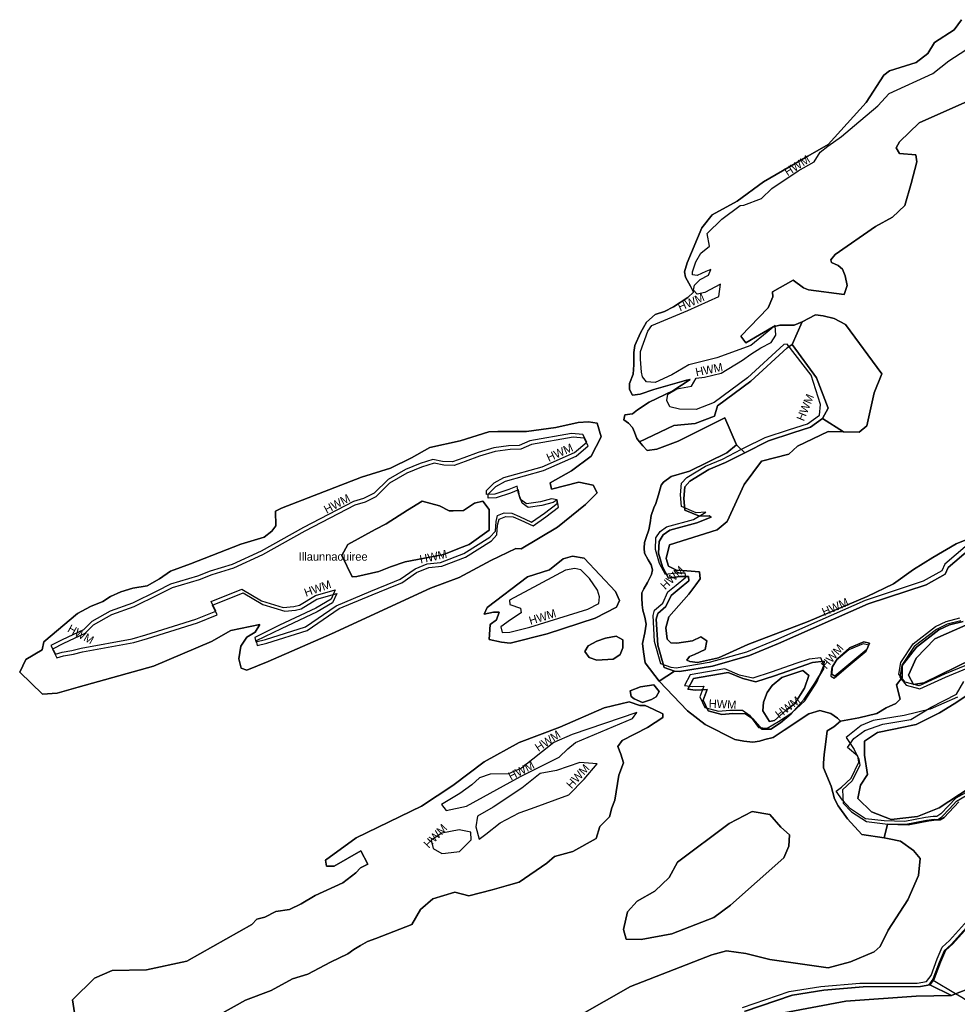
# Model space of a CAD drawing. Extents: x 463979 to 467979, y 555064 to 557157.
# Tile 78 of 82: x 467213 to 467534, y 556656 to 556992. Entities that reach past the tile are written whole.
import ezdxf

# ---------------------------------------------------------------- set-up
doc = ezdxf.new("R2010")
doc.units = 0
doc.header["$MEASUREMENT"] = 0
doc.layers.add('OS MAP', color=7, linetype='Continuous')

msp = doc.modelspace()

# ---------------------------------------------------------------- linework, layer by layer
at = {"layer": 'OS MAP'}
for points in [[(467404.06, 556651.77), (467421.97, 556662.1), (467449.77, 556672.9), (467454.8, 556674.27), (467461.39, 556673.37), (467469.53, 556671.26), (467489.47, 556668.39), (467497.11, 556670.44), (467505.1, 556673.88), (467507.19, 556675.77), (467509.99, 556681.31), (467516.63, 556691.69), (467520.31, 556700), (467520.85, 556705.72), (467518.61, 556708.51), (467514.11, 556711.65), (467510.3, 556712.53), (467508.62, 556712.79), (467500.94, 556713.96), (467496.11, 556719.36), (467492.83, 556723.71), (467491.63, 556726.14), (467490.43, 556730.48), (467487.86, 556736.74), (467487.87, 556738.3), (467488.05, 556741.25), (467488.59, 556744.72), (467489.13, 556749.4), (467491.39, 556750.78), (467493.65, 556752.67), (467492.62, 556753.72), (467490.37, 556755.29), (467486.56, 556756.35), (467482.91, 556755.15), (467474.39, 556749.64), (467470.73, 556747.05), (467467.78, 556746.37), (467466.04, 556745.86), (467463.79, 556745.52), (467460.67, 556745.88), (467457.55, 556746.41), (467447.51, 556751.49), (467441.46, 556756.2), (467431.79, 556766.3), (467426.96, 556772.57), (467426.46, 556776.38), (467426.12, 556779.16), (467426.83, 556782.8), (467427.37, 556785.75), (467426.86, 556788.18), (467426.17, 556790.61), (467426.01, 556792.34), (467425.85, 556794.77), (467425.85, 556796.51), (467426.55, 556797.89), (467427.78, 556799.97), (467429.18, 556802.74), (467429.53, 556804.3), (467429.02, 556806.03), (467427.98, 556807.77), (467426.78, 556810.03), (467426.61, 556811.77), (467426.8, 556813.68), (467427.32, 556815.41), (467428.2, 556818.01), (467428.73, 556820.43), (467429.09, 556822.86), (467429.97, 556825.46), (467430.67, 556827.01), (467431.55, 556829.96), (467432.43, 556833.25), (467433.3, 556834.29), (467435.91, 556836.18), (467442.17, 556838.06), (467454.86, 556844.25), (467458.16, 556847.01), (467454.22, 556856.22), (467438.22, 556848.31), (467430.93, 556845.57), (467427.63, 556845.07), (467426.25, 556846.63), (467425.08, 556848.1), (467424.18, 556849.24), (467423.32, 556851.33), (467422.63, 556852.89), (467421.25, 556854.46), (467419.7, 556855.51), (467420.05, 556857.24), (467422.65, 556857.58), (467424.39, 556858.96), (467428.39, 556861.54), (467436.39, 556865.49), (467442.3, 556869.28), (467441.09, 556869.12), (467429.97, 556865.87), (467425.28, 556864.33), (467422.68, 556863.99), (467421.65, 556865.91), (467421.66, 556867.99), (467422.89, 556871.1), (467423.07, 556874.4), (467423.09, 556878.56), (467423.45, 556880.99), (467425.38, 556885.32), (467427.47, 556888.95), (467430.43, 556891.54), (467433.56, 556892.56), (467436.69, 556894.11), (467441.56, 556897.39), (467443.48, 556899.11), (467442.45, 556901.2), (467440.72, 556904.33), (467440.39, 556906.06), (467441.27, 556909.18), (467446.35, 556921.13), (467449.84, 556925.62), (467458.36, 556930.27), (467467.41, 556936.82), (467482.53, 556945.6), (467489.49, 556949.56), (467502.39, 556963.9), (467508.5, 556973.24), (467510.41, 556974.79), (467519.45, 556977.53), (467523.45, 556980.63), (467525.72, 556984.44), (467532.51, 556988.74), (467534.95, 556992.2)], [(467534.95, 556992.2), (467532.51, 556988.74), (467525.72, 556984.44), (467523.45, 556980.63), (467519.45, 556977.53), (467510.41, 556974.79), (467508.5, 556973.24), (467502.39, 556963.9), (467489.49, 556949.56), (467482.53, 556945.6), (467467.41, 556936.82), (467458.36, 556930.27), (467449.84, 556925.62), (467446.35, 556921.13), (467441.27, 556909.18), (467440.39, 556906.06), (467440.72, 556904.33), (467442.45, 556901.2), (467443.48, 556899.11), (467441.56, 556897.39), (467436.69, 556894.11), (467433.56, 556892.56), (467430.43, 556891.54), (467427.47, 556888.95), (467425.38, 556885.32), (467423.45, 556880.99), (467423.09, 556878.56), (467423.07, 556874.4), (467422.89, 556871.1), (467421.66, 556867.99), (467421.65, 556865.91), (467422.68, 556863.99), (467425.28, 556864.33), (467429.97, 556865.87), (467441.09, 556869.12), (467442.3, 556869.28), (467436.39, 556865.49), (467428.39, 556861.54), (467424.39, 556858.96), (467422.65, 556857.58), (467420.05, 556857.24), (467419.7, 556855.51), (467421.25, 556854.46), (467422.63, 556852.89), (467423.32, 556851.33), (467424.18, 556849.24), (467425.08, 556848.1)], [(467443.88, 556901.54), (467445.79, 556903.44), (467448.57, 556904.99), (467449.45, 556906.9), (467447.71, 556906.21), (467444.76, 556904.83), (467443.2, 556905.02), (467443.2, 556906.06), (467444.26, 556909.52), (467446.01, 556912.46), (467448.97, 556914.88), (467448.12, 556919.22), (467453.17, 556924.05), (467459.43, 556928.71), (467460.65, 556928.88), (467466.73, 556931.1), (467470.21, 556934.56), (467479.26, 556940.59), (467484.65, 556943.69), (467486.74, 556946.97), (467489.36, 556949.04), (467494.05, 556952.32), (467498.41, 556956.11), (467506.41, 556962.84), (467510.25, 556966.99), (467525.2, 556973.86), (467530.59, 556978.17), (467538.42, 556983.17)], [(467425.08, 556848.1), (467436.74, 556853.61), (467444.03, 556854.27), (467450.63, 556856.84), (467451.69, 556860.31), (467463.06, 556868.71), (467475.42, 556880.1), (467477.14, 556881.32), (467480.57, 556888.98), (467477.83, 556887.84), (467472.97, 556887.86), (467470.72, 556887.35), (467461.33, 556881.84), (467459.6, 556884.1), (467469.01, 556893.78), (467470.59, 556897.58), (467470.42, 556899.32), (467477.55, 556903.28), (467481.01, 556900.66), (467482.74, 556899.96), (467494.87, 556898.34), (467495.93, 556901.46), (467495.25, 556904.76), (467494.39, 556907.02), (467492.84, 556908.24), (467490.59, 556909.29), (467490.42, 556910.16), (467491.81, 556912.06), (467505.56, 556921.54), (467511.47, 556924.81), (467515.65, 556928.78), (467517.76, 556936.23), (467519.7, 556943.68), (467519.37, 556946.11), (467513.82, 556946.48), (467512.61, 556948.4), (467513.84, 556950.47), (467520.46, 556957.03), (467536.1, 556963.9)], [(467536.1, 556963.9), (467520.46, 556957.03), (467513.84, 556950.47), (467512.61, 556948.4), (467513.82, 556946.48), (467519.37, 556946.11), (467519.7, 556943.68), (467517.76, 556936.23), (467515.65, 556928.78), (467511.47, 556924.81), (467505.56, 556921.54), (467491.81, 556912.06), (467490.42, 556910.16), (467490.59, 556909.29), (467492.84, 556908.24), (467494.39, 556907.02), (467495.25, 556904.76), (467495.93, 556901.46), (467494.87, 556898.34), (467482.74, 556899.96), (467481.01, 556900.66), (467477.55, 556903.28), (467470.42, 556899.32), (467470.59, 556897.58), (467469.01, 556893.78), (467459.6, 556884.1), (467461.33, 556881.84), (467470.72, 556887.35), (467472.97, 556887.86), (467477.83, 556887.84), (467480.57, 556888.98), (467485.13, 556891.45), (467487.73, 556891.09), (467491.54, 556890.21), (467495.35, 556888.11), (467507.76, 556871.23), (467505.13, 556864.82), (467502.66, 556853.56), (467500.04, 556851.32), (467494.67, 556851.43)], [(467536.1, 556963.9), (467520.46, 556957.03), (467513.84, 556950.47), (467512.61, 556948.4), (467513.82, 556946.48), (467519.37, 556946.11), (467519.7, 556943.68), (467517.76, 556936.23), (467515.65, 556928.78), (467511.47, 556924.81), (467505.56, 556921.54), (467491.81, 556912.06), (467490.42, 556910.16), (467490.59, 556909.29), (467492.84, 556908.24), (467494.39, 556907.02), (467495.25, 556904.76), (467495.93, 556901.46), (467494.87, 556898.34), (467482.74, 556899.96), (467481.01, 556900.66), (467477.55, 556903.28), (467470.42, 556899.32), (467470.59, 556897.58), (467469.01, 556893.78), (467459.6, 556884.1), (467461.33, 556881.84), (467470.72, 556887.35), (467472.97, 556887.86), (467477.83, 556887.84), (467480.57, 556888.98), (467485.13, 556891.45), (467487.73, 556891.09), (467491.54, 556890.21), (467495.35, 556888.11), (467507.76, 556871.23), (467505.13, 556864.82), (467502.66, 556853.56), (467500.04, 556851.32), (467494.67, 556851.43)], [(467430.21, 556790.59), (467432.99, 556793.01), (467434.74, 556796.82), (467437.53, 556799.06), (467440.84, 556801.82), (467440.67, 556803.21), (467437.72, 556803.22), (467433.9, 556802.72), (467431.84, 556806.54), (467430.47, 556811.23), (467430.66, 556815.22), (467432.06, 556817.47), (467434.32, 556819.02), (467443.52, 556821.58), (467447.7, 556823.99), (467444.4, 556823.83), (467439.38, 556825.94), (467439.05, 556829.93), (467439.42, 556833.92), (467441.16, 556835.82), (467447.59, 556839.78), (467453.33, 556842.18), (467459.87, 556845.49), (467460.8, 556845.96), (467467.93, 556849.57), (467476.27, 556852.31), (467482.35, 556854.19), (467486.44, 556857.19), (467486.89, 556860.77), (467483.64, 556870.84), (467475.46, 556881.38), (467474.31, 556881.29), (467461.95, 556869.9), (467450.58, 556861.49), (467444.38, 556859.05), (467438.66, 556859.24), (467435.37, 556859.95), (467434.34, 556862.21), (467434.69, 556864.29), (467437.82, 556866.19), (467442.86, 556867.03), (467444.43, 556869.8), (467447.21, 556870.13), (467452.94, 556871.5), (467460.24, 556875.97), (467463.03, 556878.04), (467466.5, 556880.11), (467469.98, 556882), (467471.55, 556884.42), (467471.39, 556887.72), (467468.61, 556885.48), (467463.04, 556880.99), (467451.4, 556876.71), (467441.85, 556874.32), (467436.11, 556870.88), (467430.37, 556868.3), (467427.43, 556868.49), (467426.05, 556870.22), (467425.71, 556871.79), (467425.38, 556876.3), (467425.39, 556878.9), (467427.85, 556885.83), (467429.24, 556887.73), (467441.58, 556892.88), (467452.18, 556897.69), (467452.72, 556901.85), (467447.33, 556899.1), (467444.73, 556898.42), (467443.52, 556899.81), (467443.88, 556901.54)], [(467494.67, 556851.43), (467500.04, 556851.32), (467502.66, 556853.56), (467505.13, 556864.82), (467507.76, 556871.23), (467495.35, 556888.11), (467491.54, 556890.21), (467487.73, 556891.09), (467485.13, 556891.45), (467480.57, 556888.98), (467477.14, 556881.32), (467485.48, 556869.91), (467489.44, 556859.51), (467487.55, 556856.01), (467494.67, 556851.43)], [(467494.67, 556851.43), (467500.04, 556851.32), (467502.66, 556853.56), (467505.13, 556864.82), (467507.76, 556871.23), (467495.35, 556888.11), (467491.54, 556890.21), (467487.73, 556891.09), (467485.13, 556891.45), (467480.57, 556888.98), (467477.14, 556881.32), (467485.48, 556869.91), (467489.44, 556859.51), (467487.55, 556856.01), (467494.67, 556851.43)], [(467425.08, 556848.1), (467426.25, 556846.63), (467427.63, 556845.07), (467430.93, 556845.57), (467438.22, 556848.31), (467454.22, 556856.22), (467458.16, 556847.01), (467460.98, 556844.31), (467469.04, 556848.39), (467477.38, 556851.13), (467483.46, 556853.01), (467487.55, 556856.01), (467489.44, 556859.51), (467485.48, 556869.91), (467477.14, 556881.32), (467475.42, 556880.1), (467463.06, 556868.71), (467451.69, 556860.31), (467450.63, 556856.84), (467444.03, 556854.27), (467436.74, 556853.61), (467425.08, 556848.1)], [(467213.49, 556769.4), (467221.27, 556761.91), (467226.3, 556762.23), (467233.42, 556764.29), (467259.12, 556771.46), (467278.93, 556779.87), (467285.54, 556783.66), (467295.43, 556785.69), (467293.86, 556783.1), (467291.08, 556781.38), (467288.98, 556778.26), (467288.27, 556773.93), (467289.12, 556770.81), (467291.03, 556770.1), (467298.33, 556773.02), (467319.88, 556782.46), (467353.77, 556798.1), (467363.5, 556801.7), (467374.28, 556807.55), (467382.79, 556811.67), (467384.7, 556811.49), (467397.05, 556818.9), (467406.62, 556826.66), (467410.63, 556830.63), (467409.26, 556833.24), (467404.4, 556834.3), (467395.03, 556831.91), (467394.52, 556834), (467401.82, 556838.13), (467408.6, 556843.13), (467411.93, 556849.7), (467410.56, 556854.4), (467407.62, 556854.93), (467404.15, 556854.6), (467396.51, 556852.9), (467386.44, 556851.55), (467376.73, 556851.59), (467373.6, 556851.44), (467363.88, 556848.36), (467353.46, 556846.15), (467347.2, 556842.53), (467340.07, 556839.09), (467330.17, 556836.02), (467302.9, 556825.38), (467300.81, 556824.35), (467300.96, 556819.32), (467299.57, 556817.59), (467296.95, 556815.52), (467293.48, 556814.49), (467288.96, 556813.13), (467271.76, 556806.44), (467264.99, 556803.87), (467261.16, 556801.28), (467256.99, 556798.87), (467252.13, 556798.03), (467247.96, 556796.83), (467244.48, 556795.28), (467241.87, 556793.56), (467237.7, 556791.84), (467233.18, 556789.44), (467221.69, 556779.77), (467221.16, 556777), (467215.59, 556773.73), (467213.49, 556769.4)], [(467213.49, 556769.4), (467215.59, 556773.73), (467221.16, 556777), (467221.69, 556779.77), (467233.18, 556789.44), (467237.7, 556791.84), (467241.87, 556793.56), (467244.48, 556795.28), (467247.96, 556796.83), (467252.13, 556798.03), (467256.99, 556798.87), (467261.16, 556801.28), (467264.99, 556803.87), (467271.76, 556806.44), (467288.96, 556813.13), (467293.48, 556814.49), (467296.95, 556815.52), (467299.57, 556817.59), (467300.96, 556819.32), (467300.81, 556824.35), (467302.9, 556825.38), (467330.17, 556836.02), (467340.07, 556839.09), (467347.2, 556842.53), (467353.46, 556846.15), (467363.88, 556848.36), (467373.6, 556851.44), (467376.73, 556851.59), (467386.44, 556851.55), (467396.51, 556852.9), (467404.15, 556854.6), (467407.62, 556854.93), (467410.56, 556854.4), (467411.93, 556849.7), (467408.6, 556843.13), (467401.82, 556838.13), (467394.52, 556834), (467395.03, 556831.91), (467404.4, 556834.3), (467409.26, 556833.24), (467410.63, 556830.63), (467406.62, 556826.66), (467397.05, 556818.9), (467384.7, 556811.49), (467382.79, 556811.67), (467374.28, 556807.55), (467363.5, 556801.7), (467353.77, 556798.1), (467319.88, 556782.46), (467298.33, 556773.02), (467291.03, 556770.1), (467289.12, 556770.81), (467288.27, 556773.93), (467288.98, 556778.26), (467291.08, 556781.38), (467293.86, 556783.1), (467295.43, 556785.69), (467285.54, 556783.66), (467278.93, 556779.87), (467259.12, 556771.46), (467233.42, 556764.29), (467226.3, 556762.23), (467221.27, 556761.91), (467213.49, 556769.4)], [(467537.35, 556814.9), (467533.18, 556813.19), (467525.18, 556808.54), (467518.57, 556804.4), (467511.78, 556799.58), (467502.75, 556795.28), (467482.59, 556786.7), (467462.09, 556778.81), (467452.01, 556774.34), (467444.89, 556772.64), (467442.29, 556773), (467441.25, 556773.52), (467442.12, 556774.73), (467443.86, 556775.42), (467447.51, 556777.14), (467448.04, 556780.08), (467445.97, 556781.48), (467443.19, 556780.11), (467437.81, 556779.26), (467435.72, 556779.44), (467434.52, 556780.66), (467434.01, 556784.48), (467435.07, 556788.29), (467441.87, 556796.07), (467444.31, 556799.18), (467445.71, 556801.26), (467445.54, 556803.68), (467441.21, 556804.05), (467437.74, 556804.24), (467434.97, 556805.64), (467434.12, 556808.24), (467435.35, 556812.92), (467451.51, 556818.05), (467454.99, 556820.81), (467460.77, 556833.45), (467466.7, 556841.4), (467476.08, 556843.79), (467479.04, 556846.55), (467489.47, 556851.54), (467494.67, 556851.43), (467487.55, 556856.01), (467483.46, 556853.01), (467477.38, 556851.13), (467469.04, 556848.39), (467460.98, 556844.31), (467454.43, 556841), (467448.7, 556838.59), (467442.27, 556834.63), (467440.52, 556832.73), (467440.16, 556828.74), (467440.49, 556824.75), (467445.51, 556822.65), (467448.8, 556822.81), (467449.5, 556822.29), (467444.63, 556820.4), (467435.43, 556817.84), (467433.17, 556816.29), (467431.77, 556814.04), (467431.58, 556810.05), (467432.95, 556805.36), (467435.01, 556801.54), (467438.83, 556802.04), (467441.78, 556802.03), (467441.94, 556800.64), (467438.64, 556797.88), (467435.85, 556795.63), (467434.1, 556791.83), (467431.31, 556789.41), (467430.78, 556787.5), (467431.27, 556778.66), (467433.49, 556771.01), (467436.95, 556769.79)], [(467396.95, 556828.19), (467395.04, 556828.54), (467391.22, 556827.52), (467386.53, 556826.84), (467384.46, 556828.41), (467383.6, 556830.85), (467383.26, 556832.93), (467380.48, 556831.73), (467375.62, 556830.19), (467372.84, 556830.03), (467372.85, 556831.41), (467375.46, 556834), (467378.77, 556835.9), (467391.79, 556839.48), (467402.91, 556844.46), (467407.09, 556847.92), (467405.72, 556850.52), (467401.9, 556850.88), (467387.67, 556848.35), (467384.02, 556846.8), (467380.38, 556846.64), (467375.34, 556845.97), (467369.96, 556844.44), (467365.09, 556842.55), (467361.27, 556841.18), (467357.8, 556841.37), (467354.51, 556842.07), (467350.17, 556840.7), (467345.13, 556838.65), (467339.22, 556835.2), (467334.51, 556830.54), (467330.86, 556828.65), (467327.39, 556827.62), (467310.35, 556818.85), (467295.92, 556810.76), (467286.01, 556806.12), (467278.54, 556803.9), (467274.2, 556802.19), (467265, 556799.45), (467260.3, 556797.05), (467251.96, 556792.92), (467244.32, 556790.18), (467238.06, 556786.74), (467235.27, 556783.8), (467228, 556780.45), (467224.14, 556778.47), (467225.69, 556775.52), (467227.94, 556776.19), (467231.33, 556776.83), (467234.45, 556777.55), (467251.9, 556780.81), (467256.59, 556782.14), (467273.65, 556787.5), (467280.39, 556790.19), (467278.85, 556793.49), (467289.27, 556797.79), (467296.02, 556793.77), (467303.47, 556791.48), (467307.11, 556791.81), (467309.02, 556792.32), (467314.41, 556795.59), (467321.19, 556797.47), (467319.78, 556794.35), (467314.57, 556791.26), (467302.23, 556785.41), (467293.71, 556781.29), (467294.05, 556779.72), (467297.35, 556780.58), (467311.07, 556784.85), (467321.51, 556792.09)], [(467494.67, 556851.43), (467489.47, 556851.54), (467479.04, 556846.55), (467476.08, 556843.79), (467466.7, 556841.4), (467460.77, 556833.45), (467454.99, 556820.81), (467451.51, 556818.05), (467435.35, 556812.92), (467434.12, 556808.24), (467434.97, 556805.64), (467437.74, 556804.24), (467441.21, 556804.05), (467445.54, 556803.68), (467445.71, 556801.26), (467444.31, 556799.18), (467441.87, 556796.07), (467435.07, 556788.29), (467434.01, 556784.48), (467434.52, 556780.66), (467435.72, 556779.44), (467437.81, 556779.26), (467443.19, 556780.11), (467445.97, 556781.48), (467448.04, 556780.08), (467447.51, 556777.14), (467443.86, 556775.42), (467442.12, 556774.73), (467441.25, 556773.52), (467442.29, 556773), (467444.89, 556772.64), (467452.01, 556774.34), (467462.09, 556778.81), (467482.59, 556786.7), (467502.75, 556795.28), (467511.78, 556799.58), (467518.57, 556804.4), (467525.18, 556808.54), (467533.18, 556813.19), (467537.35, 556814.9)], [(467494.67, 556851.43), (467489.47, 556851.54), (467479.04, 556846.55), (467476.08, 556843.79), (467466.7, 556841.4), (467460.77, 556833.45), (467454.99, 556820.81), (467451.51, 556818.05), (467435.35, 556812.92), (467434.12, 556808.24), (467434.97, 556805.64), (467437.74, 556804.24), (467441.21, 556804.05), (467445.54, 556803.68), (467445.71, 556801.26), (467444.31, 556799.18), (467441.87, 556796.07), (467435.07, 556788.29), (467434.01, 556784.48), (467434.52, 556780.66), (467435.72, 556779.44), (467437.81, 556779.26), (467443.19, 556780.11), (467445.97, 556781.48), (467448.04, 556780.08), (467447.51, 556777.14), (467443.86, 556775.42), (467442.12, 556774.73), (467441.25, 556773.52), (467442.29, 556773), (467444.89, 556772.64), (467452.01, 556774.34), (467462.09, 556778.81), (467482.59, 556786.7), (467502.75, 556795.28), (467511.78, 556799.58), (467518.57, 556804.4), (467525.18, 556808.54), (467533.18, 556813.19), (467537.35, 556814.9)], [(467322.51, 556791.09), (467333.83, 556795.82), (467341.89, 556799.11), (467343.9, 556799.94), (467348.95, 556803.38), (467353.12, 556805.1), (467357.63, 556805.6), (467365.62, 556808.69), (467374.5, 556814.2), (467376.41, 556816.27), (467376.6, 556819.57), (467377.13, 556821.65), (467379.39, 556822.5), (467381.99, 556822.49), (467384.59, 556821.26), (467388.74, 556819.34), (467393.09, 556822.44), (467397.44, 556825.72), (467396.95, 556828.19), (467395.54, 556827.29), (467391.72, 556826.27), (467387.03, 556825.59), (467384.96, 556827.16), (467384.1, 556829.59), (467383.76, 556831.68), (467380.98, 556830.48), (467376.12, 556828.94), (467373.35, 556828.77), (467373.35, 556830.16), (467375.96, 556832.75), (467379.27, 556834.65), (467392.29, 556838.23), (467403.42, 556843.21), (467407.59, 556846.66), (467406.22, 556849.27), (467402.4, 556849.63), (467388.17, 556847.1), (467384.52, 556845.55), (467380.88, 556845.39), (467375.84, 556844.72), (467370.46, 556843.18), (467365.59, 556841.3), (467361.77, 556839.93), (467358.3, 556840.12), (467355.01, 556840.82), (467350.67, 556839.45), (467345.63, 556837.4), (467339.72, 556833.95), (467335.01, 556829.29), (467331.36, 556827.4), (467327.89, 556826.37), (467310.85, 556817.6), (467296.42, 556809.51), (467286.51, 556804.87), (467279.05, 556802.65), (467274.7, 556800.94), (467265.5, 556798.2), (467260.8, 556795.79), (467252.46, 556791.67), (467244.82, 556788.93), (467238.56, 556785.48), (467235.77, 556782.55), (467228.5, 556779.19), (467224.64, 556777.22), (467226.19, 556774.26), (467228.44, 556774.94), (467231.83, 556775.58), (467234.95, 556776.3), (467252.4, 556779.56), (467257.09, 556780.89), (467274.15, 556786.24), (467280.89, 556788.94), (467279.35, 556792.24), (467289.77, 556796.53), (467296.52, 556792.51), (467303.97, 556790.23), (467307.61, 556790.56), (467309.52, 556791.07), (467314.91, 556794.34), (467321.69, 556796.22), (467320.29, 556793.1), (467315.07, 556790), (467302.73, 556784.16), (467294.21, 556780.04), (467294.55, 556778.47), (467297.85, 556779.33), (467311.57, 556783.6), (467322.51, 556791.09)], [(467431.79, 556766.3), (467436.95, 556769.79), (467433.49, 556771.01), (467431.27, 556778.66), (467430.78, 556787.5), (467431.31, 556789.41), (467434.1, 556791.83), (467435.85, 556795.63), (467438.64, 556797.88), (467441.94, 556800.64), (467441.78, 556802.03), (467438.83, 556802.04), (467435.01, 556801.54), (467432.95, 556805.36), (467431.58, 556810.05), (467431.77, 556814.04), (467433.17, 556816.29), (467435.43, 556817.84), (467444.63, 556820.4), (467449.5, 556822.29), (467448.8, 556822.81), (467445.51, 556822.65), (467440.49, 556824.75), (467440.16, 556828.74), (467440.52, 556832.73), (467442.27, 556834.63), (467448.7, 556838.59), (467454.43, 556841), (467460.98, 556844.31), (467458.16, 556847.01), (467454.86, 556844.25), (467442.17, 556838.06), (467435.91, 556836.18), (467433.3, 556834.29), (467432.43, 556833.25), (467431.55, 556829.96), (467430.67, 556827.01), (467429.97, 556825.46), (467429.09, 556822.86), (467428.73, 556820.43), (467428.2, 556818.01), (467427.32, 556815.41), (467426.8, 556813.68), (467426.61, 556811.77), (467426.78, 556810.03), (467427.98, 556807.77), (467429.02, 556806.03), (467429.53, 556804.3), (467429.18, 556802.74), (467427.78, 556799.97), (467426.55, 556797.89), (467425.85, 556796.51), (467425.85, 556794.77), (467426.01, 556792.34), (467426.17, 556790.61), (467426.86, 556788.18), (467427.37, 556785.75), (467426.83, 556782.8), (467426.12, 556779.16), (467426.46, 556776.38), (467426.96, 556772.57), (467431.79, 556766.3)], [(467321.51, 556792.09), (467333.33, 556797.07), (467341.39, 556800.36), (467343.4, 556801.19), (467348.45, 556804.64), (467352.62, 556806.35), (467357.13, 556806.85), (467365.12, 556809.94), (467373.99, 556815.45), (467375.91, 556817.52), (467376.1, 556820.82), (467376.63, 556822.9), (467378.89, 556823.76), (467381.49, 556823.74), (467384.09, 556822.52), (467388.24, 556820.59), (467392.59, 556823.69), (467396.94, 556826.97), (467396.95, 556828.19)], [(467334.85, 556818.08), (467325.51, 556813.03), (467323.41, 556809.22), (467327.03, 556801.92), (467328.59, 556802.09), (467336.05, 556803.79), (467339.45, 556805.1), (467340.05, 556805.33), (467345.09, 556807.05), (467358.28, 556809.59), (467363.61, 556811.69), (467366.97, 556813.02), (467373.75, 556817.85), (467373.78, 556824.96), (467371.54, 556827.74), (467368.77, 556827.06), (467364.94, 556824.65), (467361.49, 556824.54), (467360.08, 556824.5), (467356.79, 556826.25), (467350.9, 556827.83), (467345.86, 556824.73), (467338.55, 556820.08), (467334.85, 556818.08)], [(467334.85, 556818.08), (467338.55, 556820.08), (467345.86, 556824.73), (467350.9, 556827.83), (467356.79, 556826.25), (467360.08, 556824.5), (467361.49, 556824.54), (467364.94, 556824.65), (467368.77, 556827.06), (467371.54, 556827.74), (467373.78, 556824.96), (467373.75, 556817.85), (467366.97, 556813.02), (467363.61, 556811.69), (467358.28, 556809.59), (467345.09, 556807.05), (467340.05, 556805.33), (467339.45, 556805.1), (467336.05, 556803.79), (467328.59, 556802.09), (467327.03, 556801.92), (467323.41, 556809.22), (467325.51, 556813.03), (467334.85, 556818.08)], [(467334.85, 556818.08), (467325.51, 556813.03), (467323.41, 556809.22), (467327.03, 556801.92), (467328.59, 556802.09), (467336.05, 556803.79), (467339.45, 556805.1), (467340.05, 556805.33), (467345.09, 556807.05), (467358.28, 556809.59), (467363.61, 556811.69), (467366.97, 556813.02), (467373.75, 556817.85), (467373.78, 556824.96), (467371.54, 556827.74), (467368.77, 556827.06), (467364.94, 556824.65), (467361.49, 556824.54), (467360.08, 556824.5), (467356.79, 556826.25), (467350.9, 556827.83), (467345.86, 556824.73), (467338.55, 556820.08), (467334.85, 556818.08)], [(467536.98, 556812.85), (467529.32, 556806.29), (467528.27, 556804.04), (467521.83, 556800.43), (467502.03, 556793.92), (467486.56, 556787.05), (467471.44, 556780.35), (467461.54, 556776.23), (467448.86, 556772.65), (467437.58, 556770.79), (467435.84, 556770.97), (467432.38, 556772.2), (467430.16, 556779.84), (467429.68, 556788.69), (467430.21, 556790.59)], [(467538.08, 556811.66), (467530.42, 556805.1), (467529.37, 556802.85), (467522.94, 556799.24), (467503.14, 556792.74), (467472.55, 556779.17), (467462.65, 556775.05), (467449.97, 556771.46), (467438.68, 556769.6), (467436.95, 556769.79), (467431.79, 556766.3), (467441.46, 556756.2), (467447.51, 556751.49), (467457.55, 556746.41), (467460.67, 556745.88), (467463.79, 556745.52), (467466.04, 556745.86), (467467.78, 556746.37), (467470.73, 556747.05), (467474.39, 556749.64), (467482.91, 556755.15), (467486.56, 556756.35), (467490.37, 556755.29), (467492.62, 556753.72), (467493.65, 556752.67)], [(467436.95, 556769.79), (467438.68, 556769.6), (467449.97, 556771.46), (467462.65, 556775.05), (467472.55, 556779.17), (467503.14, 556792.74), (467522.94, 556799.24), (467529.37, 556802.85), (467530.42, 556805.1), (467538.08, 556811.66)], [(467373.76, 556780.51), (467377.92, 556779.62), (467380.86, 556779.26), (467393.54, 556782.5), (467409.87, 556787.8), (467417.17, 556791.59), (467418.22, 556793.84), (467416.85, 556796.97), (467406.14, 556808.29), (467402.16, 556809), (467399.03, 556808.15), (467394.33, 556804.35), (467386.86, 556801.95), (467373.11, 556791.44), (467372.06, 556789.19), (467375.19, 556789.86), (467377.1, 556789.86), (467376.22, 556787.26), (467374.13, 556785.71), (467373.76, 556780.51)], [(467373.76, 556780.51), (467374.13, 556785.71), (467376.22, 556787.26), (467377.1, 556789.86), (467375.19, 556789.86), (467372.06, 556789.19), (467373.11, 556791.44), (467386.86, 556801.95), (467394.33, 556804.35), (467399.03, 556808.15), (467402.16, 556809), (467406.14, 556808.29), (467416.85, 556796.97), (467418.22, 556793.84), (467417.17, 556791.59), (467409.87, 556787.8), (467393.54, 556782.5), (467380.86, 556779.26), (467377.92, 556779.62), (467373.76, 556780.51)], [(467387.24, 556797.5), (467380.69, 556794.02), (467380.85, 556792.46), (467384.49, 556791.23), (467384.66, 556789.66), (467381.01, 556787.25), (467377.7, 556784.84), (467378.21, 556782.93), (467380.81, 556783.09), (467387.59, 556784.8), (467407.39, 556790.95), (467411.21, 556792.84), (467411.39, 556795.09), (467410.71, 556797.35), (467407.95, 556801.36), (467405.02, 556804.32), (467402.94, 556804.85), (467399.81, 556804.17), (467387.24, 556797.5)], [(467536.63, 556771.76), (467529.16, 556768.67), (467520.47, 556764.72), (467515.79, 556765.95), (467513.6, 556768.72), (467514.26, 556772.72), (467518.45, 556779.12), (467526.11, 556784.99), (467529.76, 556786.7), (467534.45, 556787.9)], [(467534.77, 556786.92), (467530.08, 556785.73), (467526.43, 556784.01), (467518.77, 556778.15), (467514.58, 556771.75), (467513.92, 556767.74), (467516.11, 556764.98), (467520.79, 556763.75), (467529.48, 556767.7), (467536.95, 556770.79)], [(467534.77, 556786.92), (467530.08, 556785.73), (467526.43, 556784.01), (467518.77, 556778.15), (467514.58, 556771.75), (467513.92, 556767.74), (467516.11, 556764.98), (467520.79, 556763.75), (467529.48, 556767.7), (467536.95, 556770.79)], [(467535.55, 556786.71), (467530.87, 556785.52), (467527.22, 556783.8), (467519.56, 556777.94), (467514.76, 556771.67), (467514.71, 556767.53), (467512.79, 556765.08), (467513.98, 556760.21), (467512.54, 556758.73), (467509.2, 556757.16), (467506.06, 556755.26), (467499.97, 556753.75), (467493.65, 556752.67), (467491.39, 556750.78), (467489.13, 556749.4), (467488.59, 556744.72), (467488.05, 556741.25), (467487.87, 556738.3), (467487.86, 556736.74), (467490.43, 556730.48), (467491.63, 556726.14), (467492.83, 556723.71), (467496.11, 556719.36), (467500.94, 556713.96), (467508.62, 556712.79), (467509.67, 556717.44), (467516.71, 556717.24), (467523.83, 556718.6), (467526.43, 556718.93), (467527.65, 556718.93), (467529.04, 556719.79), (467534.09, 556725.15)], [(467493.65, 556752.67), (467499.97, 556753.75), (467506.06, 556755.26), (467509.2, 556757.16), (467512.54, 556758.73), (467513.98, 556760.21), (467512.79, 556765.08), (467514.71, 556767.53), (467514.76, 556771.67), (467519.56, 556777.94), (467527.22, 556783.8), (467530.87, 556785.52), (467535.55, 556786.71)], [(467536.41, 556785.43), (467525.81, 556780.79), (467519.54, 556774.23), (467516.91, 556768.34), (467518.63, 556765.21), (467522.1, 556765.72), (467538.62, 556773.8)], [(467538.62, 556773.8), (467522.1, 556765.72), (467518.63, 556765.21), (467516.91, 556768.34), (467519.54, 556774.23), (467525.81, 556780.79), (467536.41, 556785.43)], [(467536.41, 556785.43), (467525.81, 556780.79), (467519.54, 556774.23), (467516.91, 556768.34), (467518.63, 556765.21), (467522.1, 556765.72), (467538.62, 556773.8)], [(467406.36, 556776.49), (467407.92, 556774.4), (467410.52, 556773.52), (467416.07, 556773.84), (467417.63, 556774.88), (467418.5, 556775.4), (467419.38, 556777.65), (467419.39, 556780.42), (467417.14, 556781.65), (467413.5, 556780.97), (467410.54, 556779.94), (467407.59, 556778.39), (467406.36, 556776.49)], [(467406.36, 556776.49), (467407.59, 556778.39), (467410.54, 556779.94), (467413.5, 556780.97), (467417.14, 556781.65), (467419.39, 556780.42), (467419.38, 556777.65), (467418.5, 556775.4), (467417.63, 556774.88), (467416.07, 556773.84), (467410.52, 556773.52), (467407.92, 556774.4), (467406.36, 556776.49)], [(467491.45, 556767.37), (467496.3, 556771.41), (467502.42, 556776.51), (467503.29, 556778.59), (467501.39, 556779.12), (467496.52, 556777.06), (467492.34, 556773.44), (467490.6, 556770.49), (467490.41, 556768.07), (467491.45, 556767.37)], [(467490.66, 556768.72), (467491.7, 556768.02), (467502.66, 556777.17), (467503.54, 556779.25), (467501.63, 556779.78), (467496.77, 556777.71), (467492.59, 556774.09), (467490.84, 556771.15), (467490.66, 556768.72)], [(467490.66, 556768.72), (467490.84, 556771.15), (467492.59, 556774.09), (467496.77, 556777.71), (467501.63, 556779.78), (467503.54, 556779.25), (467502.66, 556777.17), (467491.7, 556768.02), (467490.66, 556768.72)], [(467469.98, 556769.38), (467463.7, 556767.32), (467459.19, 556768.38), (467454.17, 556770.48), (467442.37, 556768.45), (467440.45, 556764.82), (467443.04, 556764.46), (467447.03, 556764.62), (467445.63, 556760.98), (467447.35, 556757.33), (467452.03, 556756.09), (467455.84, 556756.43), (467460.18, 556756.41), (467462.6, 556754.66), (467465.71, 556750.48), (467468.65, 556750.3), (467472.48, 556752.54), (467477, 556755.46), (467481.53, 556759.61), (467485.55, 556766.01), (467488, 556771.72), (467486.97, 556774.33), (467482.98, 556773.82), (467478.81, 556772.45), (467469.98, 556769.38)], [(467488.08, 556773.14), (467484.09, 556772.64), (467479.92, 556771.27), (467471.09, 556768.2), (467464.81, 556766.13), (467460.3, 556767.19), (467455.28, 556769.3), (467443.48, 556767.27), (467441.55, 556763.64), (467444.15, 556763.28), (467448.14, 556763.43), (467446.74, 556759.8), (467448.46, 556756.15), (467453.14, 556754.91), (467456.95, 556755.24), (467461.29, 556755.22), (467463.71, 556753.48), (467466.8, 556749.95), (467469.93, 556749.95), (467473.23, 556752.06), (467476.81, 556755.18), (467481.22, 556760.14), (467484.89, 556765.65), (467487.91, 556770.52), (467488.08, 556773.14)], [(467488.08, 556773.14), (467487.91, 556770.52), (467484.89, 556765.65), (467481.22, 556760.14), (467476.81, 556755.18), (467473.23, 556752.06), (467469.93, 556749.95), (467466.8, 556749.95), (467463.71, 556753.48), (467461.29, 556755.22), (467456.95, 556755.24), (467453.14, 556754.91), (467448.46, 556756.15), (467446.74, 556759.8), (467448.14, 556763.43), (467444.15, 556763.28), (467441.55, 556763.64), (467443.48, 556767.27), (467455.28, 556769.3), (467460.3, 556767.19), (467464.81, 556766.13), (467471.09, 556768.2), (467479.92, 556771.27), (467484.09, 556772.64), (467488.08, 556773.14)], [(467469.41, 556752.51), (467471.15, 556752.85), (467474.98, 556756.3), (467478.11, 556758.71), (467481.43, 556763.9), (467482.84, 556768.23), (467480.77, 556769.98), (467473.64, 556767.58), (467470.34, 556764.82), (467468.59, 556762.4), (467467.36, 556759.11), (467467.17, 556756.16), (467469.41, 556752.51)], [(467469.41, 556752.51), (467467.17, 556756.16), (467467.36, 556759.11), (467468.59, 556762.4), (467470.34, 556764.82), (467473.64, 556767.58), (467480.77, 556769.98), (467482.84, 556768.23), (467481.43, 556763.9), (467478.11, 556758.71), (467474.98, 556756.3), (467471.15, 556752.85), (467469.41, 556752.51)], [(467469.41, 556752.51), (467471.15, 556752.85), (467474.98, 556756.3), (467478.11, 556758.71), (467481.43, 556763.9), (467482.84, 556768.23), (467480.77, 556769.98), (467473.64, 556767.58), (467470.34, 556764.82), (467468.59, 556762.4), (467467.36, 556759.11), (467467.17, 556756.16), (467469.41, 556752.51)], [(467421.92, 556763.06), (467422.16, 556761.05), (467423.26, 556760.29), (467426.06, 556759.06), (467429.19, 556760.08), (467430.75, 556760.94), (467431.8, 556762.85), (467429.9, 556765.11), (467425.39, 556764.44), (467421.92, 556763.06)], [(467421.92, 556763.06), (467425.39, 556764.44), (467429.9, 556765.11), (467431.8, 556762.85), (467430.75, 556760.94), (467429.19, 556760.08), (467426.06, 556759.06), (467423.26, 556760.29), (467422.16, 556761.05), (467421.92, 556763.06)], [(467536.29, 556728.22), (467532.98, 556726.33), (467530.54, 556723.74), (467527.93, 556720.97), (467526.54, 556720.11), (467525.32, 556720.12), (467522.72, 556719.78), (467515.6, 556718.43), (467508.56, 556718.62), (467502.25, 556719.35), (467497.06, 556722.67), (467494.3, 556725.63), (467492.23, 556728.76), (467493.97, 556730.14), (467497.28, 556733.25), (467499.91, 556738.62), (467499.57, 556740.7), (467496.11, 556743.66), (467498.19, 556746.78), (467502.02, 556749.53), (467508.1, 556751.59), (467517.64, 556753.28), (467524.6, 556757.41), (467533.29, 556761.89), (467535.74, 556766.21)], [(467533.62, 556760.91), (467524.28, 556756.77), (467515.38, 556754.58), (467504.86, 556752.88), (467500.72, 556751.15), (467495.6, 556747.1), (467498.38, 556743.02), (467499.89, 556739.73), (467500.23, 556737.64), (467497.61, 556732.28), (467494.3, 556729.17), (467494.62, 556724.66), (467497.39, 556721.7), (467502.58, 556718.38), (467508.88, 556717.65), (467515.93, 556717.46), (467523.04, 556718.81), (467525.65, 556719.15), (467526.86, 556719.14), (467528.25, 556720), (467530.87, 556722.77), (467533.31, 556725.36), (467536.61, 556727.25)], [(467533.62, 556760.91), (467524.28, 556756.77), (467515.38, 556754.58), (467504.86, 556752.88), (467500.72, 556751.15), (467495.6, 556747.1), (467498.38, 556743.02), (467499.89, 556739.73), (467500.23, 556737.64), (467497.61, 556732.28), (467494.3, 556729.17), (467494.62, 556724.66), (467497.39, 556721.7), (467502.58, 556718.38), (467508.88, 556717.65), (467515.93, 556717.46), (467523.04, 556718.81), (467525.65, 556719.15), (467526.86, 556719.14), (467528.25, 556720), (467530.87, 556722.77), (467533.31, 556725.36), (467536.61, 556727.25)], [(467536.48, 556761.15), (467532.48, 556758.63), (467527.43, 556755.46), (467519.44, 556751.51), (467517.75, 556751.16), (467515.69, 556750.74), (467506.24, 556748.79), (467501.9, 556745.86), (467501.87, 556741.01), (467502.89, 556734.41), (467500.44, 556730.78), (467499.55, 556726.27), (467504.22, 556721.74), (467510.97, 556719.11), (467519.99, 556720.11), (467527.29, 556723.03), (467537.56, 556729.75)], [(467537.56, 556729.75), (467527.29, 556723.03), (467519.99, 556720.11), (467510.97, 556719.11), (467504.22, 556721.74), (467499.55, 556726.27), (467500.44, 556730.78), (467502.89, 556734.41), (467501.87, 556741.01), (467501.9, 556745.86), (467506.24, 556748.79), (467515.69, 556750.74), (467517.75, 556751.16), (467519.44, 556751.51), (467527.43, 556755.46), (467532.48, 556758.63), (467536.48, 556761.15)], [(467536.48, 556761.15), (467532.48, 556758.63), (467527.43, 556755.46), (467519.44, 556751.51), (467517.75, 556751.16), (467515.69, 556750.74), (467506.24, 556748.79), (467501.9, 556745.86), (467501.87, 556741.01), (467502.89, 556734.41), (467500.44, 556730.78), (467499.55, 556726.27), (467504.22, 556721.74), (467510.97, 556719.11), (467519.99, 556720.11), (467527.29, 556723.03), (467537.56, 556729.75)], [(467273.05, 556647.65), (467290.52, 556657.44), (467299.38, 556660.7), (467306.62, 556664.71), (467311.88, 556666.31), (467319.55, 556670.32), (467325.51, 556673.18), (467327.57, 556674.67), (467329.86, 556676.05), (467332.23, 556677.38), (467335.01, 556678.41), (467347.35, 556683.21), (467350.32, 556688.4), (467354.5, 556692.03), (467361.97, 556694.25), (467366.76, 556693.05), (467374.77, 556695.05), (467380.37, 556696.65), (467383.97, 556697.65), (467393.41, 556704.17), (467396.02, 556706.41), (467402.27, 556708.12), (467410.27, 556712.59), (467411.5, 556716.75), (467414.81, 556720.03), (467415.64, 556723.1), (467416.68, 556725.74), (467418, 556734.24), (467419.58, 556738.4), (467418.72, 556741.35), (467417.69, 556743.96), (467419.09, 556746.03), (467427.78, 556750.5), (467433, 556753.95), (467433.01, 556755.16), (467429.72, 556756.74), (467426.95, 556757.96), (467425.21, 556757.97), (467421.55, 556759.25), (467413.02, 556757.17), (467397.87, 556750.61), (467384.02, 556745.36), (467372, 556738.8), (467361.29, 556730.68), (467350.59, 556723.6), (467328.38, 556712.84), (467317.93, 556705.24), (467318.2, 556703.15), (467320.81, 556703.16), (467329.95, 556708.4), (467332.34, 556703.88), (467329.86, 556702.56), (467328.21, 556700.9), (467323.75, 556697.43), (467314.32, 556693.13), (467309.53, 556690.32), (467305.56, 556688.33), (467300.93, 556687.67), (467297.13, 556685.69), (467294.49, 556685.02), (467292.71, 556683.28), (467270.55, 556670.72), (467256.8, 556667.76), (467245.04, 556667.47), (467239.03, 556664.85), (467231.46, 556657.52), (467232.25, 556653.07)], [(467232.25, 556653.07), (467231.46, 556657.52), (467239.03, 556664.85), (467245.04, 556667.47), (467256.8, 556667.76), (467270.55, 556670.72), (467292.71, 556683.28), (467294.49, 556685.02), (467297.13, 556685.69), (467300.93, 556687.67), (467305.56, 556688.33), (467309.53, 556690.32), (467314.32, 556693.13), (467323.75, 556697.43), (467328.21, 556700.9), (467329.86, 556702.56), (467332.34, 556703.88), (467329.95, 556708.4), (467320.81, 556703.16), (467318.2, 556703.15), (467317.93, 556705.24), (467328.38, 556712.84), (467350.59, 556723.6), (467361.29, 556730.68), (467372, 556738.8), (467384.02, 556745.36), (467397.87, 556750.61), (467413.02, 556757.17), (467421.55, 556759.25), (467425.21, 556757.97), (467426.95, 556757.96), (467429.72, 556756.74), (467433.01, 556755.16), (467433, 556753.95), (467427.78, 556750.5), (467419.09, 556746.03), (467417.69, 556743.96), (467418.72, 556741.35), (467419.58, 556738.4), (467418, 556734.24), (467416.68, 556725.74), (467415.64, 556723.1), (467414.81, 556720.03), (467411.5, 556716.75), (467410.27, 556712.59), (467402.27, 556708.12), (467396.02, 556706.41), (467393.41, 556704.17), (467383.97, 556697.65), (467380.37, 556696.65), (467374.77, 556695.05), (467366.76, 556693.05), (467361.97, 556694.25), (467354.5, 556692.03), (467350.32, 556688.4), (467347.35, 556683.21), (467335.01, 556678.41), (467332.23, 556677.38), (467329.86, 556676.05), (467327.57, 556674.67), (467325.51, 556673.18), (467319.55, 556670.32), (467311.88, 556666.31), (467306.62, 556664.71), (467299.38, 556660.7), (467290.52, 556657.44), (467273.05, 556647.65)], [(467363.78, 556727.99), (467357.52, 556724.21), (467359.08, 556722.12), (467366.02, 556723.65), (467384.45, 556733.8), (467386.7, 556734.91), (467397.66, 556740.33), (467400.62, 556743.27), (467403.23, 556745.34), (467422.7, 556753.58), (467424.09, 556755.66), (467402.03, 556748.12), (467395.78, 556745.37), (467384.81, 556736.57), (467380.29, 556734.69), (467374.05, 556734.54), (467370.4, 556733.34), (467367.79, 556730.93), (467363.78, 556727.99)], [(467388.19, 556722.88), (467400.97, 556727.52), (467406.2, 556732.87), (467410.56, 556738.05), (467404.66, 556738.6), (467396.67, 556735.86), (467391.12, 556734.84), (467384.85, 556729.84), (467375.11, 556723.29), (467369.72, 556720.19), (467369.18, 556716.56), (467370.38, 556712.39), (467372.64, 556714.11), (467377.52, 556717.91), (467383.95, 556721.35), (467388.19, 556722.88)], [(467534.09, 556725.15), (467529.04, 556719.79), (467527.65, 556718.93), (467526.43, 556718.93), (467523.83, 556718.6), (467516.71, 556717.24), (467509.67, 556717.44), (467508.62, 556712.79), (467510.3, 556712.53), (467514.11, 556711.65), (467518.61, 556708.51), (467520.85, 556705.72), (467520.31, 556700), (467516.63, 556691.69), (467509.99, 556681.31), (467507.19, 556675.77), (467505.1, 556673.88), (467497.11, 556670.44), (467489.47, 556668.39), (467469.53, 556671.26), (467461.39, 556673.37), (467454.8, 556674.27), (467449.77, 556672.9), (467421.97, 556662.1), (467404.06, 556651.77)], [(467420.55, 556678.22), (467425.67, 556678.1), (467436.04, 556680.05), (467450.44, 556685.67), (467456.16, 556689.81), (467474.27, 556706.04), (467476.02, 556710.02), (467476.21, 556713.83), (467473.27, 556716.45), (467469.53, 556720.84), (467463.49, 556721.87), (467455.65, 556717.76), (467438.03, 556704.51), (467435.21, 556699.23), (467430.33, 556694.61), (467424.25, 556691.17), (467420.93, 556687.54), (467419.58, 556681.52), (467420.55, 556678.22)], [(467420.55, 556678.22), (467419.58, 556681.52), (467420.93, 556687.54), (467424.25, 556691.17), (467430.33, 556694.61), (467435.21, 556699.23), (467438.03, 556704.51), (467455.65, 556717.76), (467463.49, 556721.87), (467469.53, 556720.84), (467473.27, 556716.45), (467476.21, 556713.83), (467476.02, 556710.02), (467474.27, 556706.04), (467456.16, 556689.81), (467450.44, 556685.67), (467436.04, 556680.05), (467425.67, 556678.1), (467420.55, 556678.22)], [(467363.63, 556708.15), (467366.59, 556711.09), (467367.63, 556712.12), (467367.47, 556714.73), (467363.49, 556715.61), (467357.58, 556714.42), (467353.93, 556712.01), (467354.61, 556709.23), (467357.55, 556707.49), (467358.78, 556707.62), (467363.63, 556708.15)], [(467460.17, 556654.84), (467476.15, 556660.32), (467486.91, 556662.01), (467500.27, 556663.16), (467519.87, 556663.25), (467523.04, 556663.82), (467524.57, 556665.83), (467526.67, 556671.55), (467528.42, 556675.53), (467530.86, 556677.77), (467538.01, 556685.72), (467539.41, 556688.31), (467539.07, 556690.4), (467540.3, 556694.55)], [(467538.66, 556684.42), (467531.51, 556676.48), (467529.07, 556674.23), (467527.32, 556670.25), (467525.21, 556664.54), (467523.69, 556662.52), (467520.52, 556661.95), (467500.92, 556661.87), (467487.56, 556660.71), (467476.8, 556659.02), (467460.81, 556653.54)], [(467538.66, 556684.42), (467531.51, 556676.48), (467529.07, 556674.23), (467527.32, 556670.25), (467525.21, 556664.54), (467523.69, 556662.52), (467520.52, 556661.95), (467500.92, 556661.87), (467487.56, 556660.71), (467476.8, 556659.02), (467460.81, 556653.54)], [(467461.27, 556653.66), (467477.26, 556659.14), (467488.02, 556660.82), (467501.38, 556661.98), (467520.98, 556662.07), (467524.15, 556662.64), (467525.25, 556664.08), (467525.67, 556664.65), (467527.78, 556670.36), (467529.53, 556674.34), (467531.97, 556676.59), (467539.12, 556684.54)], [(467539.12, 556684.54), (467531.97, 556676.59), (467529.53, 556674.34), (467527.78, 556670.36), (467525.67, 556664.65), (467525.25, 556664.08), (467524.15, 556662.64), (467531.54, 556659.02), (467532.92, 556659.55), (467538.25, 556661.59)], [(467474.36, 556653.03), (467495.54, 556657.1), (467519.48, 556658.73), (467531.54, 556659.02), (467524.15, 556662.64), (467520.98, 556662.07), (467501.38, 556661.98), (467488.02, 556660.82), (467477.26, 556659.14), (467461.27, 556653.66)], [(467474.36, 556653.03), (467495.54, 556657.1), (467519.48, 556658.73), (467531.54, 556659.02), (467524.15, 556662.64), (467520.98, 556662.07), (467501.38, 556661.98), (467488.02, 556660.82), (467477.26, 556659.14), (467461.27, 556653.66)], [(467596.26, 556620.83), (467585.86, 556625.63), (467576.98, 556629.74), (467572.41, 556632.22), (467568.87, 556634.79), (467564.97, 556637.61), (467549.46, 556648.89), (467546.58, 556650.71), (467544.85, 556651.81), (467535.1, 556658.26), (467532.92, 556659.55), (467525.25, 556664.08)], [(467562.28, 556654.29), (467548.49, 556656.82), (467545.05, 556659.28), (467538.25, 556661.59), (467532.92, 556659.55), (467531.54, 556659.02), (467519.48, 556658.73), (467495.54, 556657.1), (467474.36, 556653.03)], [(467562.28, 556654.29), (467548.49, 556656.82), (467545.05, 556659.28), (467538.25, 556661.59), (467532.92, 556659.55), (467531.54, 556659.02), (467519.48, 556658.73), (467495.54, 556657.1), (467474.36, 556653.03)]]:
    msp.add_lwpolyline(points, dxfattribs=at)
msp.add_circle((467525.25, 556664.08), 0.0699, dxfattribs=at)

# ---------------------------------------------------------------- texts
for rotation, p in [(32.3032, (467475.59, 556938.69)), (23.4658, (467438.89, 556892.59)), (11.2797, (467444.47, 556870.44)), (67.6661, (467481.14, 556854.9)), (24.1263, (467394.08, 556841.18)), (28.1851, (467318.29, 556823.45)), (11.9584, (467350.36, 556806.5)), (43.7511, (467433.82, 556797.39)), (19.5915, (467311.2, 556795.1)), (23.5843, (467488.08, 556788.5)), (17.2681, (467387.84, 556785.52)), (331.0769, (467229.55, 556783.37)), (49.5332, (467488.82, 556770.26)), (357.187, (467448.64, 556757.32)), (37.6027, (467472.78, 556753.41)), (33.6954, (467390.57, 556742.14)), (27.8065, (467381.18, 556732.34)), (47.7142, (467401.86, 556729.41)), (46.3698, (467353.14, 556709.06))]:
    msp.add_text('HWM', height=2.822, rotation=rotation, dxfattribs=at).set_placement(p)
msp.add_text('Illaunnacuiree', height=2.8222, dxfattribs=at).set_placement((467308.75, 556807.46))

doc.saveas('drawing.dxf')
